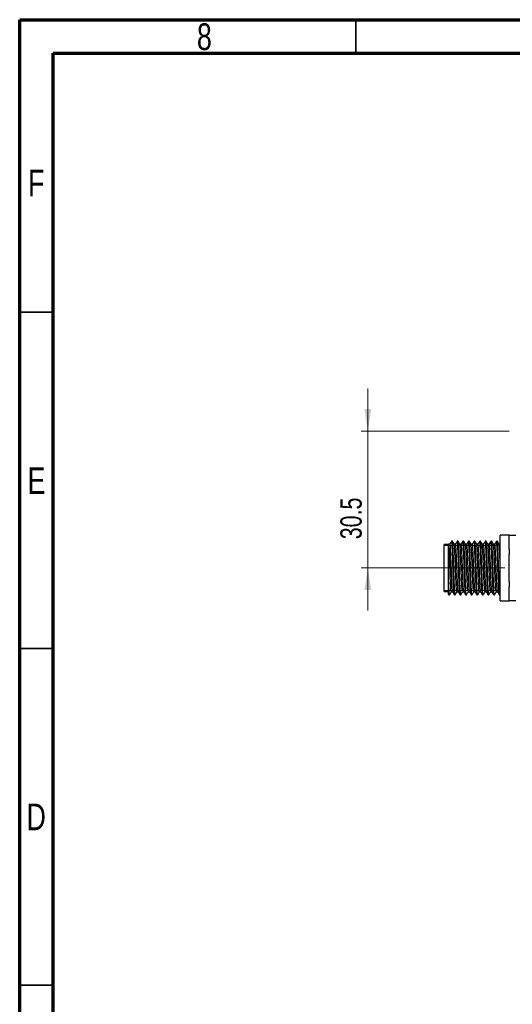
# Model space of a CAD drawing. Header units: millimetres. Extents: x 15 to 415, y 5 to 292.
# Tile 2 of 10: x 15 to 88, y 146 to 292. Entities that reach past the tile are written whole.
import ezdxf

# ---------------------------------------------------------------- set-up
doc = ezdxf.new("R2010")
doc.units = ezdxf.units.MM
doc.linetypes.add('CENTERX2', pattern=[20.32, 12.7, -2.54, 2.54, -2.54])
doc.styles.add('SLDTEXTSTYLE0', font='TXT', dxfattribs={"width": 0.75})
doc.dimstyles.new('SLDDIMSTYLE1', dxfattribs={"dimtxt": 3.175, "dimasz": 3.302, "dimexe": 0, "dimexo": 0.0625, "dimgap": 0.79375, "dimtad": 1, "dimdec": 1, "dimlfac": 1.5, "dimrnd": 1e-09, "dimzin": 12, "dimdsep": 46, "dimtxsty": 'SLDTEXTSTYLE0', "dimsah": 1, "dimcen": 0.09, "dimadec": 0, "dimazin": 3, "dimtfac": 1, "dimtdec": 1, "dimtmove": 0, "dimatfit": 0, "dimfxl": 1, "dimfrac": 2, "dimtolj": 1, "dimtzin": 12, "dimarcsym": 0})

# ---------------------------------------------------------------- blocks, each defined once
blk = doc.blocks.new('_D_4')
at = {"color": 7, "linetype": 'Continuous', "lineweight": 0}
for p, q in [((66.77, 230.83), (66.77, 237.18)), ((87.77, 230.83), (65.77, 230.83)), ((66.77, 210.5), (66.77, 230.83)), ((83.44, 210.5), (65.77, 210.5)), ((66.77, 210.5), (66.77, 204.15))]:
    blk.add_line(p, q, dxfattribs=at)
at = {"color": 7, "linetype": 'Continuous', "lineweight": 18}
for points in [[(66.77, 230.83), (67.28, 234.14), (66.26, 234.14)], [(66.77, 210.5), (66.26, 207.2), (67.28, 207.2)]]:
    blk.add_solid(points, dxfattribs=at)
at = {"color": 7, "linetype": 'Continuous', "lineweight": 18, "insert": (62.68, 214.76), "char_height": 3.175, "attachment_point": 1, "rotation": 90, "style": 'SLDTEXTSTYLE0'}
blk.add_mtext('30.5', dxfattribs=at)

msp = doc.modelspace()

# ---------------------------------------------------------------- linework, layer by layer
at = {"color": 7, "linetype": 'Continuous', "lineweight": 70}
for p, q in [((15, 5), (15, 292)), ((15, 292), (415, 292)), ((20, 10), (20, 287)), ((20, 287), (410, 287))]:
    msp.add_line(p, q, dxfattribs=at)
at = {"color": 7, "linetype": 'Continuous', "lineweight": 35}
for p, q in [((65, 287), (65, 292)), ((20, 248.5), (15, 248.5)), ((20, 198.5), (15, 198.5)), ((15, 148.5), (20, 148.5)), ((20, 148.5), (15, 148.5))]:
    msp.add_line(p, q, dxfattribs=at)
at = {"color": 7, "linetype": 'Continuous', "lineweight": 25}
for p, q in [((87.7703, 215.3757), (86.4369, 215.3757)), ((86.4369, 215.1524), (86.4369, 215.3757)), ((87.7703, 215.3757), (87.7703, 215.3119)), ((88.7703, 215.3335), (87.7703, 215.3335)), ((87.7703, 213.3016), (87.7703, 215.3119)), ((78.7703, 214.0002), (78.1036, 214.0002)), ((78.1036, 210.5002), (78.1036, 214.0002)), ((79.3328, 214.5002), (79.2285, 214.5002)), ((80.1662, 214.5002), (80.0618, 214.5002)), ((80.9995, 214.5002), (80.8952, 214.5002)), ((81.8328, 214.5002), (81.7285, 214.5002)), ((82.6662, 214.5002), (82.5618, 214.5002)), ((83.4995, 214.5002), (83.3952, 214.5002)), ((84.3328, 214.5002), (84.2285, 214.5002)), ((85.1662, 214.5002), (85.0618, 214.5002)), ((85.9995, 214.5002), (85.8952, 214.5002)), ((86.4369, 214.0492), (86.2638, 214.0492)), ((86.4369, 213.548), (86.4369, 215.1524)), ((86.4369, 212.1046), (86.4369, 213.548)), ((87.7703, 213.3016), (87.7703, 212.5106)), ((87.7703, 208.4899), (87.7703, 212.5106)), ((86.4369, 208.8958), (86.4369, 212.1046)), ((78.1036, 207.0002), (78.1036, 210.5002)), ((78.7703, 206.6984), (78.7703, 208.6911)), ((86.4369, 207.4524), (86.4369, 208.8958)), ((87.7703, 208.4899), (87.7703, 207.6989)), ((78.1036, 207.0002), (78.7703, 207.0002)), ((78.7696, 206.5674), (78.8047, 206.5066)), ((78.8119, 206.5002), (78.9162, 206.5002)), ((79.6452, 206.5002), (79.7495, 206.5002)), ((80.4786, 206.5002), (80.5828, 206.5002)), ((81.3119, 206.5002), (81.4162, 206.5002)), ((82.1452, 206.5002), (82.2495, 206.5002)), ((82.9786, 206.5002), (83.0828, 206.5002)), ((83.8119, 206.5002), (83.9162, 206.5002)), ((84.6452, 206.5002), (84.7495, 206.5002)), ((85.4786, 206.5002), (85.5828, 206.5002)), ((85.8433, 206.9513), (86.0476, 206.9513)), ((86.3119, 206.5002), (86.4369, 206.5002)), ((86.4369, 205.848), (86.4369, 207.4524)), ((87.7703, 205.6885), (87.7703, 207.6989)), ((86.4369, 205.6247), (86.4369, 205.848)), ((86.4369, 205.6247), (87.7703, 205.6247)), ((87.7703, 205.6885), (87.7703, 205.6247)), ((87.7703, 205.6669), (88.7703, 205.6669))]:
    msp.add_line(p, q, dxfattribs=at)
at = {"color": 7, "linetype": 'Continuous', "lineweight": 18}
for p, q in [((86.4369, 213.8335), (78.1036, 213.8335)), ((86.1919, 214.1669), (86.1195, 214.1669)), ((86.4369, 207.1669), (78.1036, 207.1669)), ((86.4369, 206.8335), (86.1195, 206.8335))]:
    msp.add_line(p, q, dxfattribs=at)
at = {"color": 7, "linetype": 'CENTERX2', "lineweight": 18}
msp.add_line((74.4352, 210.5002), (95.2354, 210.5002), dxfattribs=at)
at = {"color": 7, "linetype": 'Continuous', "lineweight": 25, "flags": 128}
msp.add_lwpolyline([(79.1766, 206.9815), (79.159, 206.9839), (79.123, 207.2353), (79.0872, 207.7175), (79.0536, 208.381), (79.0175, 209.2081), (78.9818, 210.1244), (78.9481, 211.0491), (78.9369, 211.3404), (78.9117, 211.964), (78.8866, 212.5354), (78.8529, 213.218), (78.8173, 213.7225), (78.7812, 214.001), (78.7703, 214.0374), (78.7703, 214.0374)], dxfattribs=at)
at = {"color": 7, "linetype": 'Continuous', "lineweight": 25}
for points, knots in [([(78.9683, 214.0492), (78.9335, 214.0492), (78.864, 214.0492), (78.7946, 214.0492), (78.7599, 214.0492)], [0, 0, 0, 0, 0.50121247, 1, 1, 1, 1]), ([(78.7703, 208.6911), (78.7703, 208.9766), (78.7703, 209.2717), (78.7703, 209.7288), (78.7703, 209.8839), (78.7703, 210.1924), (78.7703, 210.3465), (78.7703, 210.8085), (78.7703, 211.1177), (78.7703, 211.5575), (78.7703, 211.701), (78.7703, 211.9821), (78.7703, 212.1204), (78.7703, 212.5179), (78.7703, 212.7593), (78.7703, 213.0864), (78.7703, 213.1899), (78.7703, 213.3784), (78.7703, 213.4642), (78.7703, 213.6193), (78.7703, 213.6886), (78.7703, 213.81), (78.7703, 213.8616), (78.7703, 213.9864), (78.7703, 214.0316), (78.7703, 214.0374)], [0, 0, 0, 0, 0.125, 0.125, 0.1875, 0.1875, 0.25, 0.25, 0.375, 0.375, 0.4375, 0.4375, 0.5, 0.5, 0.625, 0.625, 0.6875, 0.6875, 0.75, 0.75, 0.8125, 0.8125, 0.875, 0.875, 1, 1, 1, 1]), ([(79.209, 214.4541), (79.1654, 214.3789), (79.0783, 214.2287), (78.9915, 214.0804), (78.9481, 214.0064)], [0, 0, 0, 0, 0.500662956, 1, 1, 1, 1]), ([(79.3766, 206.9826), (79.3735, 206.9809), (79.3591, 206.9731), (79.3313, 207.208), (79.2953, 207.6779), (79.2622, 208.3626), (79.2258, 209.1916), (79.1899, 210.114), (79.1567, 211.0624), (79.1203, 211.9725), (79.0844, 212.7777), (79.0512, 213.4289), (79.0147, 213.8589), (78.9869, 214.0598), (78.9718, 214.0298), (78.9682, 214.0225)], [0, 0, 0, 0, 0.02340635, 0.11021096, 0.19689984, 0.28183227, 0.36868767, 0.45531316, 0.54026205, 0.62716407, 0.71372204, 0.79869556, 0.88563999, 0.97212634, 1, 1, 1, 1]), ([(79.6379, 206.5354), (79.6346, 206.5331), (79.6198, 206.5233), (79.5918, 206.789), (79.5557, 207.3193), (79.5226, 208.0909), (79.4862, 209.0253), (79.4503, 210.0649), (79.4171, 211.1339), (79.3807, 212.1596), (79.3449, 213.0672), (79.3117, 213.8011), (79.2752, 214.2858), (79.2473, 214.5123), (79.2322, 214.4783), (79.2285, 214.47)], [0, 0, 0, 0, 0.02556314, 0.11215416, 0.19862982, 0.28335438, 0.36999605, 0.4564085, 0.54114947, 0.62783761, 0.71418276, 0.79894829, 0.88567871, 0.97195245, 1, 1, 1, 1]), ([(79.7495, 206.5188), (79.747, 206.5134), (79.7332, 206.4832), (79.7069, 206.675), (79.6702, 207.1321), (79.6368, 207.8429), (79.6014, 208.7336), (79.5648, 209.7498), (79.5314, 210.8177), (79.4958, 211.8641), (79.4593, 212.8138), (79.426, 213.6049), (79.3903, 214.169), (79.3582, 214.4756), (79.3398, 214.4704), (79.3328, 214.4684)], [0, 0, 0, 0, 0.018380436, 0.102856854, 0.188112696, 0.271459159, 0.356017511, 0.441244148, 0.524542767, 0.609179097, 0.694372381, 0.777631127, 0.862341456, 0.94749725, 1, 1, 1, 1]), ([(79.6012, 214.042), (79.5576, 214.1175), (79.4705, 214.2681), (79.3834, 214.4187), (79.3399, 214.4939)], [0, 0, 0, 0, 0.50085779, 1, 1, 1, 1]), ([(79.8016, 214.0492), (79.7668, 214.0492), (79.6986, 214.0492), (79.6305, 214.0492), (79.5971, 214.0492)], [0, 0, 0, 0, 0.51052306, 1, 1, 1, 1]), ([(80.0099, 206.9815), (80.0041, 206.9761), (79.9869, 206.9601), (79.9564, 207.2039), (79.9203, 207.6789), (79.8872, 208.3623), (79.8508, 209.1918), (79.8149, 210.1137), (79.7894, 210.8445), (79.7657, 211.4599), (79.745, 211.9721), (79.7163, 212.6244), (79.6864, 213.2559), (79.6507, 213.7519), (79.6215, 214.0119), (79.6057, 214.013), (79.6014, 214.0133)], [0, 0, 0, 0, 0.04428264, 0.13101028, 0.2176223, 0.30247943, 0.38925782, 0.47580651, 0.56068008, 0.58794193, 0.64846873, 0.7088138, 0.79374378, 0.88015537, 0.96702166, 1, 1, 1, 1]), ([(80.0423, 214.4541), (79.9987, 214.379), (79.9117, 214.2289), (79.8248, 214.0805), (79.7814, 214.0064)], [0, 0, 0, 0, 0.50058912, 1, 1, 1, 1]), ([(80.21, 206.9826), (80.2069, 206.9809), (80.1924, 206.9731), (80.1647, 207.208), (80.1286, 207.6779), (80.0955, 208.3626), (80.0592, 209.1916), (80.0232, 210.114), (79.99, 211.0624), (79.9536, 211.9725), (79.9178, 212.7777), (79.8846, 213.4289), (79.8481, 213.8589), (79.8203, 214.0598), (79.8052, 214.0298), (79.8015, 214.0225)], [0, 0, 0, 0, 0.02340878, 0.11021316, 0.19690182, 0.28183403, 0.36868922, 0.45531449, 0.54026315, 0.62716495, 0.7137227, 0.798696, 0.88564021, 0.97212634, 1, 1, 1, 1]), ([(80.4713, 206.5354), (80.4679, 206.5331), (80.4531, 206.5233), (80.4251, 206.789), (80.3891, 207.3193), (80.3559, 208.0909), (80.3196, 209.0253), (80.2836, 210.0649), (80.2505, 211.1339), (80.214, 212.1596), (80.1782, 213.0672), (80.145, 213.8011), (80.1085, 214.2858), (80.0806, 214.5123), (80.0655, 214.4783), (80.0618, 214.47)], [0, 0, 0, 0, 0.02556961, 0.11216005, 0.19863514, 0.28335913, 0.37000023, 0.45641211, 0.54115252, 0.62784008, 0.71418466, 0.79894962, 0.88567946, 0.97195264, 1, 1, 1, 1]), ([(80.5828, 206.5188), (80.5804, 206.5134), (80.5665, 206.4832), (80.5402, 206.675), (80.5036, 207.1321), (80.4702, 207.8429), (80.4347, 208.7336), (80.3981, 209.7498), (80.3648, 210.8177), (80.3292, 211.8641), (80.2926, 212.8138), (80.2594, 213.6049), (80.2236, 214.169), (80.1916, 214.4756), (80.1732, 214.4704), (80.1662, 214.4684)], [0, 0, 0, 0, 0.018380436, 0.102856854, 0.188112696, 0.271459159, 0.356017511, 0.441244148, 0.524542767, 0.609179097, 0.694372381, 0.777631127, 0.862341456, 0.94749725, 1, 1, 1, 1]), ([(80.4346, 214.042), (80.3909, 214.1175), (80.3038, 214.2681), (80.2167, 214.4187), (80.1732, 214.4939)], [0, 0, 0, 0, 0.50074683, 1, 1, 1, 1]), ([(80.6349, 214.0492), (80.6001, 214.0492), (80.532, 214.0492), (80.4638, 214.0492), (80.4304, 214.0492)], [0, 0, 0, 0, 0.51038644, 1, 1, 1, 1]), ([(80.8432, 206.9815), (80.8374, 206.9761), (80.8203, 206.9601), (80.7897, 207.2039), (80.7536, 207.6789), (80.7205, 208.3623), (80.6842, 209.1918), (80.6482, 210.1137), (80.6227, 210.8445), (80.599, 211.4599), (80.5784, 211.9721), (80.5496, 212.6244), (80.5198, 213.2559), (80.4841, 213.7519), (80.4548, 214.0119), (80.4391, 214.013), (80.4347, 214.0133)], [0, 0, 0, 0, 0.04429099, 0.13101803, 0.21762946, 0.30248599, 0.38926379, 0.47581188, 0.56068487, 0.58794653, 0.64847292, 0.70881756, 0.79374696, 0.88015796, 0.96702364, 1, 1, 1, 1]), ([(80.8756, 214.4541), (80.8321, 214.3791), (80.745, 214.2291), (80.6581, 214.0806), (80.6147, 214.0064)], [0, 0, 0, 0, 0.500515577, 1, 1, 1, 1]), ([(81.0433, 206.9826), (81.0402, 206.9809), (81.0257, 206.9731), (80.998, 207.208), (80.962, 207.6779), (80.9288, 208.3626), (80.8925, 209.1916), (80.8565, 210.114), (80.8234, 211.0624), (80.787, 211.9725), (80.7511, 212.7777), (80.7179, 213.4289), (80.6814, 213.8589), (80.6536, 214.0598), (80.6385, 214.0298), (80.6348, 214.0225)], [0, 0, 0, 0, 0.02341276, 0.11021679, 0.19690509, 0.28183694, 0.36869177, 0.45531668, 0.54026499, 0.62716643, 0.71372383, 0.79869677, 0.88564062, 0.97212639, 1, 1, 1, 1]), ([(81.3046, 206.5354), (81.3012, 206.5331), (81.2865, 206.5233), (81.2584, 206.789), (81.2224, 207.3193), (81.1892, 208.0909), (81.1529, 209.0253), (81.117, 210.0649), (81.0838, 211.1339), (81.0474, 212.1596), (81.0115, 213.0672), (80.9783, 213.8011), (80.9418, 214.2858), (80.914, 214.5123), (80.8989, 214.4783), (80.8952, 214.47)], [0, 0, 0, 0, 0.02557608, 0.11216595, 0.19864046, 0.28336389, 0.37000441, 0.45641572, 0.54115557, 0.62784256, 0.71418656, 0.79895096, 0.88568022, 0.97195283, 1, 1, 1, 1]), ([(81.4162, 206.5188), (81.4137, 206.5134), (81.3999, 206.4832), (81.3736, 206.675), (81.3369, 207.1321), (81.3035, 207.8429), (81.268, 208.7336), (81.2314, 209.7498), (81.1981, 210.8177), (81.1625, 211.8641), (81.1259, 212.8138), (81.0927, 213.6049), (81.057, 214.169), (81.0249, 214.4756), (81.0065, 214.4704), (80.9995, 214.4684)], [0, 0, 0, 0, 0.01838044, 0.10285685, 0.1881127, 0.27145916, 0.35601751, 0.44124415, 0.52454277, 0.6091791, 0.69437238, 0.77763113, 0.86234146, 0.94749725, 1, 1, 1, 1]), ([(81.2679, 214.042), (81.2243, 214.1174), (81.1372, 214.2681), (81.05, 214.4187), (81.0066, 214.4939)], [0, 0, 0, 0, 0.50063549, 1, 1, 1, 1]), ([(81.4683, 214.0492), (81.4335, 214.0492), (81.3653, 214.0492), (81.2972, 214.0492), (81.2638, 214.0492)], [0, 0, 0, 0, 0.510249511, 1, 1, 1, 1]), ([(81.6766, 206.9815), (81.6708, 206.9761), (81.6536, 206.9601), (81.623, 207.2039), (81.587, 207.6789), (81.5538, 208.3623), (81.5175, 209.1918), (81.4815, 210.1137), (81.4561, 210.8445), (81.4324, 211.4599), (81.4117, 211.9721), (81.3829, 212.6244), (81.3531, 213.2559), (81.3174, 213.7519), (81.2882, 214.0119), (81.2724, 214.013), (81.2681, 214.0133)], [0, 0, 0, 0, 0.04429934, 0.13102578, 0.21763661, 0.30249256, 0.38926976, 0.47581726, 0.56068965, 0.58795113, 0.6484771, 0.70882133, 0.79375014, 0.88016054, 0.96702563, 1, 1, 1, 1]), ([(81.709, 214.4541), (81.6654, 214.3791), (81.5784, 214.2292), (81.4915, 214.0806), (81.4481, 214.0064)], [0, 0, 0, 0, 0.50044233, 1, 1, 1, 1]), ([(81.8766, 206.9826), (81.8735, 206.9809), (81.8591, 206.9731), (81.8313, 207.208), (81.7953, 207.6779), (81.7622, 208.3626), (81.7258, 209.1916), (81.6899, 210.114), (81.6567, 211.0624), (81.6203, 211.9725), (81.5844, 212.7777), (81.5512, 213.4289), (81.5147, 213.8589), (81.4869, 214.0598), (81.4718, 214.0298), (81.4682, 214.0225)], [0, 0, 0, 0, 0.02341364, 0.11021758, 0.1969058, 0.28183757, 0.36869232, 0.45531714, 0.54026538, 0.62716673, 0.71372405, 0.79869691, 0.88564068, 0.97212637, 1, 1, 1, 1]), ([(82.1379, 206.5354), (82.1346, 206.5331), (82.1198, 206.5233), (82.0918, 206.789), (82.0557, 207.3193), (82.0226, 208.0909), (81.9862, 209.0253), (81.9503, 210.0649), (81.9171, 211.1339), (81.8807, 212.1596), (81.8449, 213.0672), (81.8117, 213.8011), (81.7752, 214.2858), (81.7473, 214.5123), (81.7322, 214.4783), (81.7285, 214.47)], [0, 0, 0, 0, 0.02558255, 0.11217185, 0.19864578, 0.28336866, 0.3700086, 0.45641934, 0.54115862, 0.62784503, 0.71418846, 0.7989523, 0.88568098, 0.97195301, 1, 1, 1, 1]), ([(82.2495, 206.5188), (82.247, 206.5134), (82.2332, 206.4832), (82.2069, 206.675), (82.1702, 207.1321), (82.1368, 207.8429), (82.1014, 208.7336), (82.0648, 209.7498), (82.0314, 210.8177), (81.9958, 211.8641), (81.9593, 212.8138), (81.926, 213.6049), (81.8903, 214.169), (81.8582, 214.4756), (81.8398, 214.4704), (81.8328, 214.4684)], [0, 0, 0, 0, 0.01838044, 0.10285685, 0.1881127, 0.27145916, 0.35601751, 0.44124415, 0.52454277, 0.6091791, 0.69437238, 0.77763113, 0.86234146, 0.94749725, 1, 1, 1, 1]), ([(82.1012, 214.042), (82.0576, 214.1174), (81.9705, 214.268), (81.8834, 214.4187), (81.8399, 214.4939)], [0, 0, 0, 0, 0.50052379, 1, 1, 1, 1]), ([(82.3016, 214.0492), (82.2668, 214.0492), (82.1987, 214.0492), (82.1305, 214.0492), (82.0971, 214.0492)], [0, 0, 0, 0, 0.51011232, 1, 1, 1, 1]), ([(82.5099, 206.9815), (82.5041, 206.9761), (82.4869, 206.9601), (82.4564, 207.2039), (82.4203, 207.6789), (82.3872, 208.3623), (82.3508, 209.1918), (82.3149, 210.1137), (82.2894, 210.8445), (82.2657, 211.4599), (82.245, 211.9721), (82.2163, 212.6244), (82.1864, 213.2559), (82.1507, 213.7519), (82.1215, 214.0119), (82.1057, 214.013), (82.1014, 214.0133)], [0, 0, 0, 0, 0.04430769, 0.13103353, 0.21764377, 0.30249913, 0.38927574, 0.47582263, 0.56069444, 0.58795573, 0.64848128, 0.7088251, 0.79375332, 0.88016313, 0.96702762, 1, 1, 1, 1]), ([(82.5423, 214.4541), (82.4987, 214.3792), (82.4117, 214.2294), (82.3248, 214.0807), (82.2814, 214.0064)], [0, 0, 0, 0, 0.50036939, 1, 1, 1, 1]), ([(82.71, 206.9826), (82.7069, 206.9809), (82.6924, 206.9731), (82.6647, 207.208), (82.6286, 207.6779), (82.5955, 208.3626), (82.5592, 209.1916), (82.5232, 210.114), (82.49, 211.0624), (82.4536, 211.9725), (82.4178, 212.7777), (82.3846, 213.4289), (82.3481, 213.8589), (82.3203, 214.0598), (82.3052, 214.0298), (82.3015, 214.0225)], [0, 0, 0, 0, 0.02341606, 0.11021978, 0.19690779, 0.28183935, 0.36869387, 0.45531848, 0.5402665, 0.62716764, 0.71372473, 0.79869738, 0.88564093, 0.9721264, 1, 1, 1, 1]), ([(82.9713, 206.5354), (82.9679, 206.5331), (82.9531, 206.5233), (82.9251, 206.789), (82.8891, 207.3193), (82.8559, 208.0909), (82.8196, 209.0253), (82.7836, 210.0649), (82.7505, 211.1339), (82.714, 212.1596), (82.6782, 213.0672), (82.645, 213.8011), (82.6085, 214.2858), (82.5806, 214.5123), (82.5655, 214.4783), (82.5618, 214.47)], [0, 0, 0, 0, 0.02558903, 0.11217775, 0.19865111, 0.28337342, 0.37001278, 0.45642295, 0.54116167, 0.6278475, 0.71419036, 0.79895363, 0.88568174, 0.9719532, 1, 1, 1, 1]), ([(83.0828, 206.5188), (83.0804, 206.5134), (83.0665, 206.4832), (83.0402, 206.675), (83.0036, 207.1321), (82.9702, 207.8429), (82.9347, 208.7336), (82.8981, 209.7498), (82.8648, 210.8177), (82.8292, 211.8641), (82.7926, 212.8138), (82.7594, 213.6049), (82.7236, 214.169), (82.6916, 214.4756), (82.6732, 214.4704), (82.6662, 214.4684)], [0, 0, 0, 0, 0.01838044, 0.10285685, 0.1881127, 0.27145916, 0.35601751, 0.44124415, 0.52454277, 0.6091791, 0.69437238, 0.77763113, 0.86234146, 0.94749725, 1, 1, 1, 1]), ([(82.9346, 214.042), (82.891, 214.1174), (82.8038, 214.268), (82.7167, 214.4187), (82.6732, 214.4939)], [0, 0, 0, 0, 0.50041173, 1, 1, 1, 1]), ([(83.1349, 214.0492), (83.1002, 214.0492), (83.032, 214.0492), (82.9638, 214.0492), (82.9304, 214.0492)], [0, 0, 0, 0, 0.50997492, 1, 1, 1, 1]), ([(83.3433, 206.9815), (83.3374, 206.9761), (83.3203, 206.9601), (83.2897, 207.2039), (83.2536, 207.6789), (83.2205, 208.3623), (83.1842, 209.1918), (83.1482, 210.1137), (83.1227, 210.8445), (83.099, 211.4599), (83.0784, 211.9721), (83.0496, 212.6244), (83.0198, 213.2559), (82.9841, 213.7519), (82.9548, 214.0119), (82.9391, 214.013), (82.9347, 214.0133)], [0, 0, 0, 0, 0.04431604, 0.13104129, 0.21765092, 0.3025057, 0.38928171, 0.47582801, 0.56069923, 0.58796033, 0.64848547, 0.70882887, 0.7937565, 0.88016572, 0.96702961, 1, 1, 1, 1]), ([(83.3756, 214.4541), (83.3321, 214.3792), (83.2451, 214.2295), (83.1582, 214.0807), (83.1147, 214.0064)], [0, 0, 0, 0, 0.50029676, 1, 1, 1, 1]), ([(83.5433, 206.9826), (83.5402, 206.9809), (83.5257, 206.9731), (83.498, 207.208), (83.462, 207.6779), (83.4288, 208.3626), (83.3925, 209.1916), (83.3565, 210.114), (83.3234, 211.0624), (83.287, 211.9725), (83.2511, 212.7777), (83.2179, 213.4289), (83.1814, 213.8589), (83.1536, 214.0598), (83.1385, 214.0298), (83.1348, 214.0225)], [0, 0, 0, 0, 0.02341849, 0.11022199, 0.19690978, 0.28184112, 0.36869543, 0.45531982, 0.54026763, 0.62716855, 0.71372543, 0.79869786, 0.88564119, 0.97212644, 1, 1, 1, 1]), ([(83.8046, 206.5354), (83.8012, 206.5331), (83.7865, 206.5233), (83.7584, 206.789), (83.7224, 207.3193), (83.6892, 208.0909), (83.6529, 209.0253), (83.617, 210.0649), (83.5838, 211.1339), (83.5474, 212.1596), (83.5115, 213.0672), (83.4783, 213.8011), (83.4418, 214.2858), (83.414, 214.5123), (83.3989, 214.4783), (83.3952, 214.47)], [0, 0, 0, 0, 0.0255955, 0.11218365, 0.19865643, 0.28337818, 0.37001697, 0.45642656, 0.54116472, 0.62784997, 0.71419226, 0.79895497, 0.8856825, 0.97195339, 1, 1, 1, 1]), ([(83.9162, 206.5188), (83.9137, 206.5134), (83.8999, 206.4832), (83.8736, 206.675), (83.8369, 207.1321), (83.8035, 207.8429), (83.768, 208.7336), (83.7314, 209.7498), (83.6981, 210.8177), (83.6625, 211.8641), (83.6259, 212.8138), (83.5927, 213.6049), (83.557, 214.169), (83.5249, 214.4756), (83.5065, 214.4704), (83.4995, 214.4684)], [0, 0, 0, 0, 0.01838044, 0.10285685, 0.1881127, 0.27145916, 0.35601751, 0.44124415, 0.52454277, 0.6091791, 0.69437238, 0.77763113, 0.86234146, 0.94749725, 1, 1, 1, 1]), ([(83.7679, 214.042), (83.7243, 214.1174), (83.6372, 214.268), (83.5501, 214.4186), (83.5066, 214.4939)], [0, 0, 0, 0, 0.50029932, 1, 1, 1, 1]), ([(83.9683, 214.0492), (83.9335, 214.0492), (83.8654, 214.0492), (83.7972, 214.0492), (83.7638, 214.0492)], [0, 0, 0, 0, 0.50983734, 1, 1, 1, 1]), ([(84.1766, 206.9815), (84.1708, 206.9761), (84.1536, 206.9601), (84.123, 207.2039), (84.087, 207.6789), (84.0538, 208.3623), (84.0175, 209.1918), (83.9815, 210.1137), (83.9561, 210.8445), (83.9324, 211.4599), (83.9117, 211.9721), (83.8829, 212.6244), (83.8531, 213.2559), (83.8174, 213.7519), (83.7882, 214.0119), (83.7724, 214.013), (83.7681, 214.0133)], [0, 0, 0, 0, 0.04432439, 0.13104904, 0.21765807, 0.30251227, 0.38928768, 0.47583338, 0.56070402, 0.58796494, 0.64848965, 0.70883264, 0.79375969, 0.8801683, 0.9670316, 1, 1, 1, 1]), ([(84.209, 214.4541), (84.1654, 214.3793), (84.0784, 214.2297), (83.9915, 214.0808), (83.9481, 214.0064)], [0, 0, 0, 0, 0.50022444, 1, 1, 1, 1]), ([(84.3766, 206.9826), (84.3736, 206.9809), (84.3591, 206.9731), (84.3313, 207.208), (84.2953, 207.6779), (84.2622, 208.3626), (84.2258, 209.1916), (84.1899, 210.114), (84.1567, 211.0624), (84.1203, 211.9725), (84.0844, 212.7777), (84.0512, 213.4289), (84.0147, 213.8589), (83.9869, 214.0598), (83.9718, 214.0298), (83.9682, 214.0225)], [0, 0, 0, 0, 0.02342091, 0.1102242, 0.19691177, 0.2818429, 0.36869699, 0.45532117, 0.54026876, 0.62716947, 0.71372613, 0.79869835, 0.88564146, 0.9721265, 1, 1, 1, 1]), ([(84.6379, 206.5354), (84.6346, 206.5331), (84.6198, 206.5233), (84.5918, 206.789), (84.5557, 207.3193), (84.5226, 208.0909), (84.4862, 209.0253), (84.4503, 210.0649), (84.4171, 211.1339), (84.3807, 212.1596), (84.3449, 213.0672), (84.3117, 213.8011), (84.2752, 214.2858), (84.2473, 214.5123), (84.2322, 214.4783), (84.2285, 214.47)], [0, 0, 0, 0, 0.02560198, 0.11218955, 0.19866176, 0.28338294, 0.37002116, 0.45643017, 0.54116777, 0.62785245, 0.71419416, 0.7989563, 0.88568326, 0.97195357, 1, 1, 1, 1]), ([(84.7495, 206.5188), (84.747, 206.5134), (84.7332, 206.4832), (84.7069, 206.675), (84.6702, 207.1321), (84.6368, 207.8429), (84.6014, 208.7336), (84.5648, 209.7498), (84.5314, 210.8177), (84.4958, 211.8641), (84.4593, 212.8138), (84.426, 213.6049), (84.3903, 214.169), (84.3582, 214.4756), (84.3398, 214.4704), (84.3328, 214.4684)], [0, 0, 0, 0, 0.01838044, 0.10285685, 0.1881127, 0.27145916, 0.35601751, 0.44124415, 0.52454277, 0.6091791, 0.69437238, 0.77763113, 0.86234146, 0.94749725, 1, 1, 1, 1]), ([(84.6012, 214.042), (84.5577, 214.1174), (84.4705, 214.268), (84.3834, 214.4186), (84.3399, 214.4939)], [0, 0, 0, 0, 0.500186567, 1, 1, 1, 1]), ([(84.8016, 214.0492), (84.7669, 214.0492), (84.6987, 214.0492), (84.6305, 214.0492), (84.5971, 214.0492)], [0, 0, 0, 0, 0.50969961, 1, 1, 1, 1]), ([(85.0099, 206.9815), (85.0041, 206.9761), (84.9869, 206.9601), (84.9564, 207.2039), (84.9203, 207.6789), (84.8872, 208.3623), (84.8508, 209.1918), (84.8149, 210.1137), (84.7894, 210.8445), (84.7657, 211.4599), (84.745, 211.9721), (84.7163, 212.6244), (84.6864, 213.2559), (84.6507, 213.7519), (84.6215, 214.0119), (84.6057, 214.013), (84.6014, 214.0133)], [0, 0, 0, 0, 0.04433274, 0.13105679, 0.21766523, 0.30251884, 0.38929365, 0.47583876, 0.56070881, 0.58796954, 0.64849384, 0.70883641, 0.79376287, 0.88017089, 0.96703359, 1, 1, 1, 1]), ([(85.0423, 214.4541), (84.9988, 214.3794), (84.9118, 214.2299), (84.8249, 214.0809), (84.7814, 214.0064)], [0, 0, 0, 0, 0.500152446, 1, 1, 1, 1]), ([(85.21, 206.9826), (85.2069, 206.9809), (85.1924, 206.9731), (85.1647, 207.208), (85.1286, 207.6779), (85.0955, 208.3626), (85.0592, 209.1916), (85.0232, 210.114), (84.99, 211.0624), (84.9536, 211.9725), (84.9178, 212.7777), (84.8846, 213.4289), (84.8481, 213.8589), (84.8203, 214.0598), (84.8052, 214.0298), (84.8015, 214.0225)], [0, 0, 0, 0, 0.02342334, 0.11022641, 0.19691376, 0.28184469, 0.36869856, 0.45532252, 0.54026991, 0.62717039, 0.71372684, 0.79869885, 0.88564174, 0.97212657, 1, 1, 1, 1]), ([(85.4713, 206.5354), (85.4679, 206.5331), (85.4531, 206.5233), (85.4251, 206.789), (85.3891, 207.3193), (85.3559, 208.0909), (85.3196, 209.0253), (85.2836, 210.0649), (85.2505, 211.1339), (85.214, 212.1596), (85.1782, 213.0672), (85.145, 213.8011), (85.1085, 214.2858), (85.0806, 214.5123), (85.0655, 214.4783), (85.0618, 214.47)], [0, 0, 0, 0, 0.02560846, 0.11219545, 0.19866709, 0.28338771, 0.37002535, 0.45643379, 0.54117082, 0.62785492, 0.71419606, 0.79895764, 0.88568402, 0.97195376, 1, 1, 1, 1]), ([(85.5828, 206.5188), (85.5804, 206.5134), (85.5665, 206.4832), (85.5402, 206.675), (85.5036, 207.1321), (85.4702, 207.8429), (85.4347, 208.7336), (85.3981, 209.7498), (85.3648, 210.8177), (85.3292, 211.8641), (85.2926, 212.8138), (85.2594, 213.6049), (85.2236, 214.169), (85.1916, 214.4756), (85.1732, 214.4704), (85.1662, 214.4684)], [0, 0, 0, 0, 0.01838044, 0.10285685, 0.1881127, 0.27145916, 0.35601751, 0.44124415, 0.52454277, 0.6091791, 0.69437238, 0.77763113, 0.86234146, 0.94749725, 1, 1, 1, 1]), ([(85.4346, 214.042), (85.391, 214.1174), (85.3039, 214.268), (85.2168, 214.4186), (85.1732, 214.4939)], [0, 0, 0, 0, 0.50007348, 1, 1, 1, 1]), ([(85.6349, 214.0492), (85.6002, 214.0492), (85.532, 214.0492), (85.4639, 214.0492), (85.4304, 214.0492)], [0, 0, 0, 0, 0.50956177, 1, 1, 1, 1]), ([(85.8433, 206.9815), (85.8375, 206.9761), (85.8203, 206.9601), (85.7897, 207.2039), (85.7536, 207.6789), (85.7205, 208.3623), (85.6842, 209.1918), (85.6482, 210.1137), (85.6227, 210.8445), (85.599, 211.4599), (85.5784, 211.9721), (85.5496, 212.6244), (85.5198, 213.2559), (85.4841, 213.7519), (85.4548, 214.0119), (85.4391, 214.013), (85.4348, 214.0133)], [0, 0, 0, 0, 0.04434109, 0.13106455, 0.21767239, 0.30252541, 0.38929962, 0.47584413, 0.5607136, 0.58797414, 0.64849803, 0.70884018, 0.79376606, 0.88017348, 0.96703558, 1, 1, 1, 1]), ([(85.8756, 214.4541), (85.8321, 214.3794), (85.7452, 214.23), (85.6582, 214.0809), (85.6147, 214.0064)], [0, 0, 0, 0, 0.50008077, 1, 1, 1, 1]), ([(86.0433, 206.9826), (86.0402, 206.9809), (86.0257, 206.9731), (85.998, 207.208), (85.962, 207.6779), (85.9288, 208.3626), (85.8925, 209.1916), (85.8565, 210.114), (85.8234, 211.0624), (85.787, 211.9725), (85.7511, 212.7777), (85.7179, 213.4289), (85.6814, 213.8589), (85.6536, 214.0598), (85.6385, 214.0298), (85.6348, 214.0225)], [0, 0, 0, 0, 0.02342576, 0.11022862, 0.19691576, 0.28184647, 0.36870013, 0.45532388, 0.54027105, 0.62717132, 0.71372756, 0.79869936, 0.88564204, 0.97212665, 1, 1, 1, 1]), ([(86.3046, 206.5354), (86.3012, 206.5331), (86.2865, 206.5233), (86.2584, 206.789), (86.2224, 207.3193), (86.1892, 208.0909), (86.1529, 209.0253), (86.117, 210.0649), (86.0838, 211.1339), (86.0474, 212.1596), (86.0115, 213.0672), (85.9783, 213.8011), (85.9418, 214.2858), (85.914, 214.5123), (85.8989, 214.4783), (85.8952, 214.47)], [0, 0, 0, 0, 0.02561494, 0.11220136, 0.19867242, 0.28339247, 0.37002954, 0.4564374, 0.54117387, 0.6278574, 0.71419796, 0.79895898, 0.88568478, 0.97195395, 1, 1, 1, 1]), ([(86.4162, 206.5188), (86.4137, 206.5134), (86.3999, 206.4832), (86.3736, 206.675), (86.3369, 207.1321), (86.3035, 207.8429), (86.268, 208.7336), (86.2314, 209.7498), (86.1981, 210.8177), (86.1625, 211.8641), (86.1259, 212.8138), (86.0927, 213.6049), (86.057, 214.169), (86.0249, 214.4756), (86.0065, 214.4704), (85.9995, 214.4684)], [0, 0, 0, 0, 0.01838044, 0.10285685, 0.1881127, 0.27145916, 0.35601751, 0.44124415, 0.52454277, 0.6091791, 0.69437238, 0.77763113, 0.86234146, 0.94749725, 1, 1, 1, 1]), ([(86.2679, 214.042), (86.2243, 214.1173), (86.1372, 214.268), (86.0501, 214.4186), (86.0066, 214.4939)], [0, 0, 0, 0, 0.499960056, 1, 1, 1, 1]), ([(86.4369, 211.3404), (86.4285, 211.5516), (86.4117, 211.9733), (86.3829, 212.624), (86.3531, 213.256), (86.3174, 213.7518), (86.2882, 214.0119), (86.2724, 214.013), (86.2681, 214.0133)], [0, 0, 0, 0, 0.14689404, 0.29334701, 0.49946573, 0.70918022, 0.91999822, 1, 1, 1, 1]), ([(78.9162, 206.5188), (78.9137, 206.5134), (78.8999, 206.4832), (78.8736, 206.6746), (78.8369, 207.1336), (78.8043, 207.8225), (78.7814, 208.4066), (78.7703, 208.6911)], [0, 0, 0, 0, 0.052421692, 0.2933516, 0.536504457, 0.774211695, 1, 1, 1, 1]), ([(78.8046, 206.5354), (78.8012, 206.5324), (78.7901, 206.5227), (78.7784, 206.6263), (78.7703, 206.6984)], [0, 0, 0, 0, 0.30374999, 1, 1, 1, 1]), ([(78.7703, 206.5676), (78.7703, 206.5682), (78.7703, 206.5697), (78.7703, 206.5937), (78.7703, 206.6342), (78.7703, 206.6769), (78.7703, 206.6984)], [0, 0, 0, 0, 0.21053039, 0.47031197, 0.73454661, 1, 1, 1, 1]), ([(78.9256, 206.5114), (78.969, 206.5864), (79.0561, 206.7367), (79.1432, 206.8873), (79.1868, 206.9628)], [0, 0, 0, 0, 0.49915724, 1, 1, 1, 1]), ([(79.1766, 206.9513), (79.2112, 206.9513), (79.2793, 206.9513), (79.3474, 206.9513), (79.3809, 206.9513)], [0, 0, 0, 0, 0.50878983, 1, 1, 1, 1]), ([(79.3768, 206.9584), (79.4202, 206.8833), (79.5074, 206.7327), (79.5945, 206.582), (79.6381, 206.5066)], [0, 0, 0, 0, 0.49905353, 1, 1, 1, 1]), ([(79.7589, 206.5114), (79.8024, 206.5864), (79.8894, 206.7367), (79.9765, 206.8873), (80.0201, 206.9628)], [0, 0, 0, 0, 0.49925238, 1, 1, 1, 1]), ([(80.0099, 206.9513), (80.0446, 206.9513), (80.1127, 206.9513), (80.1808, 206.9513), (80.2142, 206.9513)], [0, 0, 0, 0, 0.50892663, 1, 1, 1, 1]), ([(80.2101, 206.9584), (80.2536, 206.8832), (80.3407, 206.7326), (80.4278, 206.582), (80.4714, 206.5066)], [0, 0, 0, 0, 0.499168, 1, 1, 1, 1]), ([(80.5923, 206.5114), (80.6357, 206.5864), (80.7228, 206.7368), (80.8098, 206.8874), (80.8535, 206.9628)], [0, 0, 0, 0, 0.4993479, 1, 1, 1, 1]), ([(80.8433, 206.9513), (80.8779, 206.9513), (80.946, 206.9513), (81.0141, 206.9513), (81.0476, 206.9513)], [0, 0, 0, 0, 0.50906375, 1, 1, 1, 1]), ([(81.0434, 206.9584), (81.0869, 206.8832), (81.174, 206.7326), (81.2611, 206.582), (81.3047, 206.5066)], [0, 0, 0, 0, 0.4992822, 1, 1, 1, 1]), ([(81.4256, 206.5114), (81.4691, 206.5864), (81.5561, 206.7368), (81.6432, 206.8874), (81.6868, 206.9628)], [0, 0, 0, 0, 0.49944379, 1, 1, 1, 1]), ([(81.6766, 206.9513), (81.7113, 206.9513), (81.7794, 206.9513), (81.8475, 206.9513), (81.8809, 206.9513)], [0, 0, 0, 0, 0.50920112, 1, 1, 1, 1]), ([(81.8768, 206.9584), (81.9203, 206.8832), (82.0074, 206.7326), (82.0945, 206.582), (82.1381, 206.5066)], [0, 0, 0, 0, 0.49939612, 1, 1, 1, 1]), ([(82.2589, 206.5114), (82.3024, 206.5865), (82.3894, 206.7369), (82.4765, 206.8874), (82.5201, 206.9628)], [0, 0, 0, 0, 0.49954004, 1, 1, 1, 1]), ([(82.5099, 206.9513), (82.5446, 206.9513), (82.6127, 206.9513), (82.6808, 206.9513), (82.7142, 206.9513)], [0, 0, 0, 0, 0.50933872, 1, 1, 1, 1]), ([(82.7101, 206.9584), (82.7536, 206.8832), (82.8407, 206.7326), (82.9278, 206.582), (82.9714, 206.5066)], [0, 0, 0, 0, 0.49950975, 1, 1, 1, 1]), ([(83.0923, 206.5114), (83.1358, 206.5865), (83.2228, 206.7369), (83.3099, 206.8874), (83.3535, 206.9628)], [0, 0, 0, 0, 0.49963665, 1, 1, 1, 1]), ([(83.3433, 206.9513), (83.378, 206.9513), (83.4461, 206.9513), (83.5142, 206.9513), (83.5476, 206.9513)], [0, 0, 0, 0, 0.50947649, 1, 1, 1, 1]), ([(83.5434, 206.9584), (83.5869, 206.8832), (83.6741, 206.7326), (83.7612, 206.5819), (83.8047, 206.5066)], [0, 0, 0, 0, 0.499623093, 1, 1, 1, 1]), ([(83.9256, 206.5114), (83.9691, 206.5865), (84.0561, 206.737), (84.1432, 206.8875), (84.1868, 206.9628)], [0, 0, 0, 0, 0.499733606, 1, 1, 1, 1]), ([(84.1766, 206.9513), (84.2113, 206.9513), (84.2794, 206.9513), (84.3475, 206.9513), (84.3809, 206.9513)], [0, 0, 0, 0, 0.50961441, 1, 1, 1, 1]), ([(84.3768, 206.9584), (84.4203, 206.8832), (84.5074, 206.7325), (84.5945, 206.5819), (84.6381, 206.5066)], [0, 0, 0, 0, 0.49973613, 1, 1, 1, 1]), ([(84.7589, 206.5114), (84.8024, 206.5866), (84.8895, 206.737), (84.9766, 206.8875), (85.0201, 206.9628)], [0, 0, 0, 0, 0.49983091, 1, 1, 1, 1]), ([(85.0099, 206.9513), (85.0446, 206.9513), (85.1127, 206.9513), (85.1808, 206.9513), (85.2142, 206.9513)], [0, 0, 0, 0, 0.50975245, 1, 1, 1, 1]), ([(85.2101, 206.9584), (85.2536, 206.8831), (85.3408, 206.7325), (85.4279, 206.5819), (85.4714, 206.5066)], [0, 0, 0, 0, 0.499848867, 1, 1, 1, 1]), ([(85.5923, 206.5114), (85.6358, 206.5866), (85.7228, 206.737), (85.8099, 206.8875), (85.8535, 206.9628)], [0, 0, 0, 0, 0.49992854, 1, 1, 1, 1]), ([(86.0434, 206.9584), (86.087, 206.8831), (86.1741, 206.7325), (86.2612, 206.5819), (86.3047, 206.5066)], [0, 0, 0, 0, 0.49996129, 1, 1, 1, 1])]:
    msp.add_open_spline(points, degree=3, knots=knots, dxfattribs=at)

# ---------------------------------------------------------------- texts
at = {"color": 7, "linetype": 'Continuous', "lineweight": 0, "char_height": 3.9688, "attachment_point": 2, "style": 'SLDTEXTSTYLE0'}
for s, insert in [('8', (42.46, 291.4544)), ('F', (17.4577, 269.7044)), ('E', (17.5078, 225.4544)), ('D', (17.4527, 175.4814))]:
    msp.add_mtext(s, dxfattribs=dict(at, insert=insert))

# ---------------------------------------------------------------- dimensions: what is measured, and where the dimension line sits
at = {"color": 7, "linetype": 'Continuous', "lineweight": 18}
dim = msp.add_linear_dim(base=(66.7703, 230.8335), p1=(84.4369, 210.5002), p2=(88.7703, 230.8335), angle=90, dimstyle='SLDDIMSTYLE1', dxfattribs=at)
dim.commit()
dim.dimension.update_dxf_attribs({"geometry": '_D_4', "text_midpoint": (66.7703, 218.8675), "dimtype": 160})

doc.saveas('drawing.dxf')
